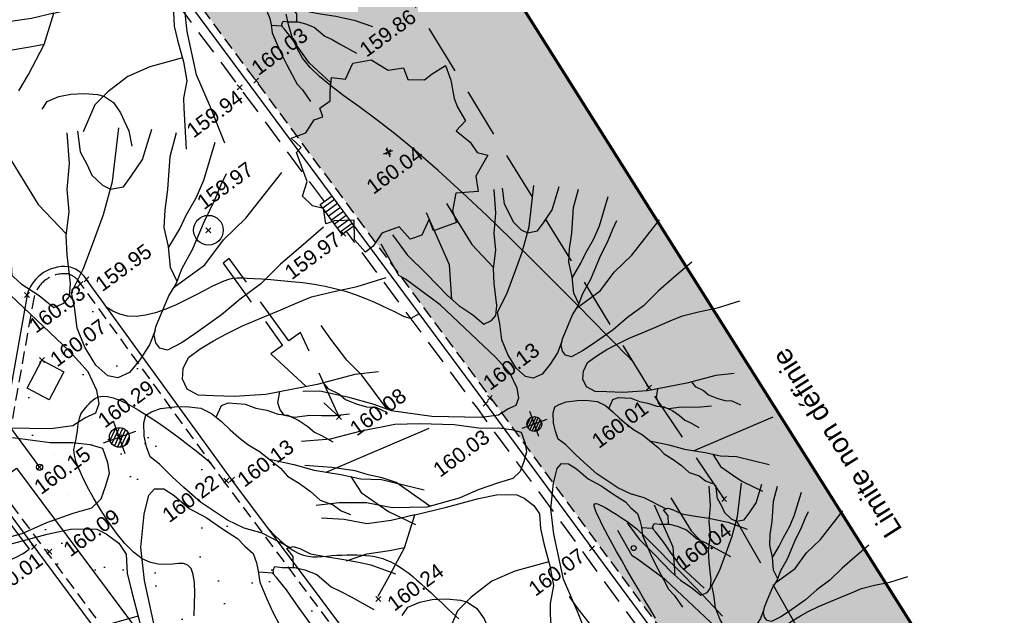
# Model space of a CAD drawing. Header units: metres. Extents: x 1575818 to 1575995, y 2263001 to 2263183.
# Tile 56 of 67: x 1575930 to 1575950, y 2263041 to 2263053. Entities that reach past the tile are written whole.
import ezdxf
from ezdxf.enums import TextEntityAlignment as Align

# ---------------------------------------------------------------- set-up
doc = ezdxf.new("R2010")
doc.units = ezdxf.units.M
doc.header["$PDMODE"] = 3
doc.header["$PDSIZE"] = 0.05
for name, pattern in [('AXES_2', [2.25, 1.5, -0.25, 0.25, -0.25]), ('CACHE_100', [1.5, 1, -0.5]), ('CACHE_25', [0.375, 0.25, -0.125]), ('CACHE_50', [0.75, 0.5, -0.25])]:
    doc.linetypes.add(name, pattern=pattern)
doc.layers.get('0').update_dxf_attribs({"linetype": 'CONTINUOUS'})
doc.layers.add('D_CADASTRE (ne vaut pas limite)', color=7, linetype='AXES_2', true_color=0xc89664)
for name, color, linetype in [('D_CANIVEAU', 32, 'CACHE_50'), ('D_CLOTURE', 12, 'CLOTURE_2'), ('D_CN_MAITRESSE', 34, 'CONTINUOUS'), ('D_CN_ORDINAIRE', 43, 'CONTINUOUS'), ('D_ECLAIRAGE', 220, 'CONTINUOUS'), ('D_GRILLE_AVA', 140, 'CONTINUOUS'), ('D_MOB_URBAIN', 32, 'CONTINUOUS'), ('D_OUVERTURE', 14, 'CONTINUOUS'), ('D_PEINTURE', 252, 'CACHE_25'), ('D_PLAQUE', 151, 'CONTINUOUS'), ('D_REGARD', 144, 'CONTINUOUS'), ('D_TROTTOIR', 7, 'CONTINUOUS'), ('TOPO_ALT', 142, 'CONTINUOUS'), ('TOPO_JIS', 7, 'CONTINUOUS'), ('V_ARBRE', 82, 'CONTINUOUS'), ('V_HAIE', 82, 'CACHE_100'), ('V_VEGETATION', 80, 'CONTINUOUS')]:
    doc.layers.add(name, color=color, linetype=linetype)
doc.styles.get("Standard").update_dxf_attribs({"font": 'arial.ttf'})
doc.linetypes.add('CLOTURE_2', pattern='A,0.3,[133,ltypeshp.shx,S=0.05,R=90,X=-0.05,Y=-0.05],0.05,0.35', length=0.7)

# ---------------------------------------------------------------- blocks, each defined once
blk = doc.blocks.new('TCPOINT')
at = {"color": 0, "lineweight": 9}
blk.add_point((0, 0), dxfattribs=at)
at = {"layer": 'TOPO_ALT', "lineweight": 9}
blk.add_attdef('ALT', text='', height=0.3, dxfattribs=at).set_placement((0.1, -0.1), align=Align.TOP_LEFT)
blk = doc.blocks.new('194')
for p, q in [((0, -0.0285), (0, 0.0285)), ((0.0285, 0), (-0.0285, 0))]:
    blk.add_line(p, q)
for points in [[(-0.0745, 0.3099), (-0.0536, 0.3814), (-0.0623, 0.5021)], [(-0.0153, 0.5064), (0.0053, 0.4057), (0.0323, 0.3437)], [(-0.1462, 0.4831), (-0.1313, 0.432), (-0.1069, 0.3801), (-0.0807, 0.3213), (-0.0651, 0.2926), (-0.044, 0.264), (-0.0281, 0.2373), (-0.0104, 0.2388), (0.0021, 0.2458), (0.0111, 0.2654), (0.0222, 0.3113), (0.0312, 0.3417), (0.0493, 0.377), (0.0586, 0.4125), (0.0767, 0.4513), (0.0903, 0.5)], [(0.1073, 0.4968), (0.1, 0.4635), (0.1032, 0.4403), (0.1049, 0.4208), (0.1155, 0.3993), (0.1258, 0.3888), (0.1472, 0.3849), (0.1651, 0.3972), (0.1918, 0.4164), (0.2232, 0.4582)], [(-0.4405, 0.2346), (-0.406, 0.2232), (-0.355, 0.1909), (-0.3075, 0.1567), (-0.2773, 0.1317), (-0.1997, 0.0902), (-0.1007, 0.0521), (-0.0653, 0.0445), (-0.0424, 0.0497), (-0.0227, 0.0514), (-0.0119, 0.0637), (-0.0083, 0.0848), (-0.0114, 0.1186), (-0.0288, 0.1613), (-0.102, 0.3075), (-0.1528, 0.3842), (-0.1634, 0.3967), (-0.1757, 0.4726)], [(0.1153, 0.1452), (0.0987, 0.1259), (0.0754, 0.1083), (0.0521, 0.0944), (0.0309, 0.0929), (0.0166, 0.1018), (0.0044, 0.125), (-0.0023, 0.1589), (-0.0037, 0.1925), (0.0036, 0.2263), (0.0075, 0.2511), (0.0397, 0.281), (0.0739, 0.3216), (0.1007, 0.3535), (0.1332, 0.3992), (0.173, 0.4788)], [(0.1768, 0.2085), (0.1743, 0.2338), (0.1834, 0.2673), (0.1874, 0.2994), (0.1983, 0.3258), (0.2144, 0.3559), (0.2363, 0.4056), (0.2597, 0.439)], [(0.1831, 0.2662), (0.2104, 0.2885), (0.2283, 0.3061), (0.2533, 0.327), (0.2749, 0.35), (0.314, 0.4026)], [(-0.2842, 0.1374), (-0.3103, 0.2241), (-0.3293, 0.265), (-0.3466, 0.3184), (-0.3557, 0.3528)], [(0.4336, 0.21), (0.3872, 0.1927), (0.3462, 0.177), (0.3051, 0.1579), (0.2641, 0.1458), (0.2267, 0.1318), (0.1767, 0.1181), (0.1501, 0.1113), (0.1233, 0.1079), (0.1129, 0.115), (0.1094, 0.1258), (0.1112, 0.1382), (0.1183, 0.1505), (0.1346, 0.1682), (0.1562, 0.1911), (0.1741, 0.2053), (0.1921, 0.2263), (0.2188, 0.2492), (0.253, 0.2864), (0.2817, 0.3144), (0.2996, 0.3339), (0.3139, 0.3479)], [(0.1692, 0.2014), (0.2292, 0.2189), (0.2721, 0.247), (0.3185, 0.268), (0.4, 0.3184)], [(-0.4791, 0.1354), (-0.4193, 0.1186), (-0.3521, 0.1127), (-0.2795, 0.1016), (-0.2299, 0.0851), (-0.1611, 0.0578), (-0.1098, 0.0308), (-0.0745, 0.0181), (-0.0498, 0.0055), (-0.0322, -0.007), (-0.0324, -0.0321), (-0.036, -0.0498), (-0.0485, -0.0674), (-0.063, -0.085), (-0.0825, -0.0936), (-0.1146, -0.0916), (-0.1605, -0.0912), (-0.205, -0.0942), (-0.2759, -0.0882), (-0.3466, -0.0647), (-0.3942, -0.0359), (-0.4489, -0.0157), (-0.4967, -0.0047)], [(0.4374, -0.0442), (0.3993, -0.0348), (0.3353, -0.0291), (0.2503, -0.0157), (0.2007, -0.0011), (0.1687, 0.0116), (0.1457, 0.0208), (0.1317, 0.0367), (0.1301, 0.0545), (0.1373, 0.0705), (0.1516, 0.0845), (0.1748, 0.0916), (0.1997, 0.0965), (0.2228, 0.0999), (0.253, 0.1033), (0.2869, 0.1047), (0.3171, 0.1062), (0.3473, 0.1078), (0.3758, 0.1093), (0.4113, 0.1053), (0.4521, 0.0996), (0.5019, 0.0974)], [(-0.2695, -0.0887), (-0.3195, -0.0169), (-0.3443, 0.0028), (-0.3706, 0.0191), (-0.3936, 0.037), (-0.4376, 0.0602), (-0.4902, 0.0843)], [(0.2018, -0.266), (0.1666, -0.2282), (0.1419, -0.2102), (0.1207, -0.1888), (0.0892, -0.1459), (0.0717, -0.1136), (0.0595, -0.0904), (0.0473, -0.0638), (0.0367, -0.0476), (0.0369, -0.0298), (0.0388, -0.0121), (0.046, 0.009), (0.0534, 0.0197), (0.0639, 0.0215), (0.0799, 0.0214), (0.103, 0.0158), (0.1207, 0.0103), (0.1421, -0.0006), (0.1561, -0.0148), (0.1666, -0.0327), (0.1752, -0.0505), (0.1841, -0.0667), (0.1946, -0.0829), (0.2086, -0.1007), (0.2192, -0.1169), (0.2314, -0.1382), (0.2383, -0.1543), (0.2525, -0.1722), (0.2648, -0.1901), (0.275, -0.2097), (0.2927, -0.2242), (0.3016, -0.2384), (0.3139, -0.2492)], [(0.1609, -0.023), (0.1756, -0.008), (0.188, -0.0081), (0.213, -0.019), (0.227, -0.0315), (0.243, -0.0407), (0.2587, -0.0532), (0.273, -0.0604), (0.287, -0.0747), (0.2975, -0.0891), (0.3045, -0.1016), (0.3134, -0.1104), (0.3274, -0.1266)], [(0.3686, -0.0932), (0.3455, -0.0876), (0.3244, -0.0804), (0.3067, -0.0731), (0.2817, -0.0676), (0.2676, -0.0587), (0.2641, -0.0479), (0.2642, -0.0355), (0.2736, -0.0194)], [(0.3457, -0.03), (0.3496, -0.0416), (0.3636, -0.0559), (0.3705, -0.0684), (0.3848, -0.0809), (0.3988, -0.0917), (0.4131, -0.0972), (0.4275, -0.112)], [(-0.4388, -0.2315), (-0.4064, -0.2041), (-0.3508, -0.1534), (-0.3061, -0.0952), (-0.3575, -0.0894), (-0.4087, -0.0783), (-0.4512, -0.0531), (-0.4954, -0.0337)], [(-0.3061, -0.0952), (-0.2369, -0.1029), (-0.166, -0.1089), (-0.1272, -0.1145), (-0.1005, -0.1235), (-0.0865, -0.129), (-0.0742, -0.1415), (-0.0601, -0.163), (-0.0549, -0.1842), (-0.0642, -0.2142), (-0.0679, -0.2463), (-0.072, -0.2958), (-0.0794, -0.3382), (-0.0994, -0.3718), (-0.1066, -0.3931), (-0.1329, -0.4808)], [(-0.0473, -0.4976), (-0.05, -0.4112), (-0.0547, -0.3328), (-0.0414, -0.2353), (-0.0285, -0.1821), (-0.0049, -0.1327), (0.0131, -0.1061), (0.0256, -0.0991), (0.0399, -0.1046), (0.0521, -0.1205), (0.0677, -0.1491), (0.0889, -0.1725), (0.1082, -0.1994), (0.1257, -0.2227), (0.1326, -0.2386), (0.1415, -0.2547), (0.1414, -0.2708), (0.1395, -0.2849), (0.1357, -0.3026), (0.1372, -0.3311), (0.1389, -0.356), (0.1421, -0.3808), (0.1455, -0.4057), (0.1487, -0.4288), (0.1559, -0.445), (0.1635, -0.4757)], [(0.2196, -0.1177), (0.2545, -0.1401), (0.2828, -0.1601), (0.3215, -0.1816), (0.3499, -0.1996), (0.3816, -0.2123), (0.4412, -0.2523)], [(-0.4766, -0.1378), (-0.4306, -0.1383), (-0.3828, -0.1477), (-0.3504, -0.1528)], [(0.3, -0.1696), (0.4838, -0.1595)], [(0.3358, -0.1907), (0.3426, -0.221), (0.3602, -0.246), (0.3741, -0.2656), (0.4085, -0.3011)], [(-0.4044, -0.2875), (-0.3874, -0.2752), (-0.3592, -0.2738), (-0.3325, -0.2777), (-0.3041, -0.2867), (-0.2761, -0.2993), (-0.2635, -0.3084), (-0.2496, -0.328), (-0.2428, -0.3545), (-0.2413, -0.3742), (-0.2395, -0.399), (-0.2445, -0.4333)], [(0.1958, -0.2987), (0.2016, -0.2818), (0.1964, -0.2659), (0.2071, -0.266), (0.2161, -0.2732), (0.23, -0.2874), (0.2514, -0.3), (0.2814, -0.3163), (0.2991, -0.3272), (0.3167, -0.3381), (0.3501, -0.3657)], [(-0.0712, -0.287), (-0.1464, -0.281), (-0.1996, -0.284), (-0.253, -0.3012), (-0.2903, -0.3186), (-0.3352, -0.3665)], [(0.2206, -0.4531), (0.1899, -0.3937), (0.1798, -0.3563), (0.1727, -0.3297), (0.1642, -0.3046), (0.1606, -0.2958), (0.1392, -0.2862)], [(0.1618, -0.2987), (0.1626, -0.2921), (0.1677, -0.2868), (0.1784, -0.2923), (0.1981, -0.2995), (0.2121, -0.3087), (0.228, -0.3229), (0.2436, -0.3498), (0.2559, -0.3624), (0.2684, -0.3766), (0.2966, -0.409)]]:
    blk.add_lwpolyline(points)
blk = doc.blocks.new('280')
at = {"ltscale": 3}
blk.add_circle((0, 0), 0.05, dxfattribs=at)
blk = doc.blocks.new('425')
at = {"linetype": 'Continuous', "ltscale": 3}
for p, q in [((0, 2.357), (0, 2.523)), ((-0.25, 2.21), (-0.401, 2.278)), ((0.25, 2.21), (0.401, 2.278))]:
    blk.add_line(p, q, dxfattribs=at)
at = {"ltscale": 3}
blk.add_line((0, 1.885), (0, 0), dxfattribs=at)
at = {"linetype": 'Continuous', "ltscale": 3}
for centre, radius in [((0, 2.071), 0.186), ((0, 0), 0.0621)]:
    blk.add_circle(centre, radius, dxfattribs=at)
blk = doc.blocks.new('300')
h = blk.add_hatch()
h.set_pattern_fill('ANSI31', color=34, scale=0.05)
h.paths.add_polyline_path([(0.5, 0, 1), (-0.5, 0, 1)])
blk.add_circle((0, 0), 0.5)
blk = doc.blocks.new('480')
blk.add_circle((0, 0), 0.3)
blk = doc.blocks.new('510')
at = {"color": 0, "linetype": 'ByBlock'}
for p, q in [((0.5271, 0.0201), (0.5271, 0.0944)), ((0.5271, 0.0944), (1, 0)), ((0, 0.0202), (0.5271, 0.0201)), ((0, -0.0202), (0, 0.0202)), ((1, 0), (0.5271, -0.0944)), ((0.5271, -0.0201), (0, -0.0202)), ((0.5271, -0.0944), (0.5271, -0.0201))]:
    blk.add_line(p, q, dxfattribs=at)
blk = doc.blocks.new('189')
for p, q in [((-0.685, 1.557), (-0.56, 1.806)), ((-0.56, 1.806), (-0.311, 1.681)), ((-0.311, 1.681), (-0.062, 1.93)), ((-0.062, 1.93), (0.311, 1.868)), ((0.311, 1.868), (0.56, 1.557)), ((-0.747, 1.37), (-0.685, 1.557)), ((0.56, 1.557), (0.872, 1.494)), ((0.872, 1.494), (0.872, 1.245)), ((-0.996, 1.308), (-0.747, 1.37)), ((-0.996, 1.121), (-0.996, 1.308)), ((0.872, 1.245), (1.183, 1.121)), ((1.37, 1.183), (1.681, 1.245)), ((1.681, 1.245), (1.681, 0.934)), ((-1.432, 0.934), (-1.183, 1.121)), ((-1.183, 1.121), (-0.996, 1.121)), ((1.183, 1.121), (1.37, 1.183)), ((-1.744, 0.934), (-1.432, 0.934)), ((-1.619, 0.685), (-1.744, 0.934)), ((1.681, 0.934), (1.619, 0.56)), ((-1.744, 0.623), (-1.619, 0.685)), ((-1.744, 0.249), (-1.744, 0.623)), ((1.619, 0.56), (1.619, 0.374)), ((-1.744, 0), (-1.744, 0.249)), ((1.619, 0.374), (1.681, 0.062)), ((-1.93, -0.249), (-1.744, 0)), ((1.681, 0.062), (1.432, -0.062)), ((1.432, -0.062), (1.619, -0.374)), ((-1.806, -0.498), (-1.93, -0.249)), ((1.619, -0.374), (1.681, -0.623)), ((-1.619, -0.623), (-1.806, -0.498)), ((-1.681, -0.934), (-1.619, -0.623)), ((1.868, -0.747), (1.494, -1.059)), ((1.681, -0.623), (1.868, -0.747)), ((-1.494, -0.934), (-1.681, -0.934)), ((-1.121, -1.059), (-1.494, -0.934)), ((-1.245, -1.432), (-1.121, -1.059)), ((1.494, -1.059), (1.432, -1.37)), ((0.996, -1.245), (0.81, -1.557)), ((1.432, -1.37), (0.996, -1.245)), ((-1.121, -1.744), (-1.245, -1.432)), ((-0.685, -1.494), (-0.934, -1.681)), ((-0.311, -1.494), (-0.685, -1.494)), ((-0.187, -1.806), (-0.311, -1.494)), ((0.311, -1.557), (0.062, -1.806)), ((0.311, -1.806), (0.311, -1.557)), ((0.81, -1.557), (0.81, -1.806)), ((-0.934, -1.681), (-1.121, -1.744)), ((0.062, -1.806), (-0.187, -1.806)), ((0.81, -1.806), (0.311, -1.806))]:
    blk.add_line(p, q)
at = {"flags": 128}
for points in [[(-0.1, 0), (0.1, 0)], [(0, 0.1), (0, -0.1)]]:
    blk.add_lwpolyline(points, dxfattribs=at)
blk = doc.blocks.new('321')
at = {"linetype": 'CACHE_100'}
blk.add_line((0, 0), (1, 0), dxfattribs=at)
blk.add_line((1, 0), (1, -1))
blk.add_arc((1, 0), 1, 180, 270)

msp = doc.modelspace()

# ---------------------------------------------------------------- hatches: boundary and pattern name
at = {"layer": 'D_GRILLE_AVA', "linetype": 'Continuous'}
h = msp.add_hatch(dxfattribs=at)
h.set_pattern_fill('_U', color=140, scale=0.1, angle=359.6756, style=0, pattern_type=0)
h.set_pattern_definition([(36.1079746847, (1499862.9339, 5019689.34912), (-0.0589308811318, 0.080790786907), [])])
h.paths.add_polyline_path([(1575936.665, 2263049.104), (1575936.218, 2263049.707), (1575935.982, 2263049.535), (1575936.424, 2263048.928)])
at = {"layer": 'V_HAIE'}
h = msp.add_hatch(dxfattribs=at)
h.set_pattern_fill('HAIE', color=256)
h.set_pattern_definition([(109.29004622, (0.70106, 0.003716), (-6.00000000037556, 17.00000000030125), [0.060339, -21.1292811]), (161.565051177, (0.4332, 0.9125), (-1, 1e-12), [0.06313, -3.09914766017]), (106.927513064, (0.3733, 0.9325), (-3.9999999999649, 13.0000000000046), [0.06846, -23.9731705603]), (111.250505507, (0.43602, 0), (-1.9999999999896, 5.000000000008), [0.086495, -19.2267129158]), (28.4429286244, (0.3021, 0.5821), (10.99999999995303, 5.9999999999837), [0.07776, -27.2169281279]), (83.659808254, (0.2935, 0.5052), (-3e-13, 1.0000000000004), [0.07738, -8.97800513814]), (28.072486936, (0.83505, 0.95525), (13.0000000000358, 7.0000000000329), [0.048417, -16.951583]), (69.4439547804, (0.8778, 0.04644), (1.0000000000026, 3.000000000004), [0.0487, -8.49530374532]), (122.905242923, (0.892, 0.09204), (-2.0000000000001, 2.9999999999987), [0.05765, -20.1908067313]), (135, (0.94045, 0.18035), (-1, 1e-16), [0.036277, -1.37793656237]), (156.250505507, (0.9946, 0.7986), (-15.9999999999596, 7.0000000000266), [0.07787, -27.2351305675]), (45, (0.8835, 0.79), (0, 1), [0.056422, -1.35779156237]), (48.3664606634, (0.892, 0.6476), (7.0000000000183, 8.0000000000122), [0.03428, -12.0073145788]), (34.6951535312, (0.8977, 0.471), (9.999999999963, 6.9999999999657), [0.04505, -15.7663383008]), (128.290163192, (0.55, 0.9638), (-3.9999999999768, 5.00000000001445), [0.04612, -24.1613168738]), (72.2553283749, (0.6526, 0.4111), (7.00000000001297, 21.9999999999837), [0.07478, -26.1740294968]), (115.346175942, (0.6754, 0.4823), (-1.0000000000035, 2.0000000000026), [0.05992, -20.9638760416]), (115.016893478, (0.8038, 0.2659), (-0.9999999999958, 2.0000000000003), [0.08796, -16.4649853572]), (41.1859251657, (0.7809, 0.2459), (1.0000000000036, 1.000000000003), [0.03027, -10.5998758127]), (63.434948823, (0.74384, 0.14044), (4e-13, 1), [0.019113, -2.2169549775]), (131.185925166, (0.4873, 0.1775), (-1.000000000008, 0.9999999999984), [0.06057, -10.5695758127]), (159.44395478, (0.54431, 0.28003), (-2.999999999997, 1.0000000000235), [0.048702, -8.49530174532]), (19.7988763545, (0.3733, 0.3826), (10.99999999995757, 3.99999999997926), [0.03339, -26.5372705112]), (116.565051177, (0.50443, 0.5735), (-1, 1), [0.019113, -2.2169549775]), (45, (0.6212, 0.659), (0, 1), [0.024185, -1.39002856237]), (56.309932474, (0.74094, 0.5792), (1, 2), [0.020579, -3.58497227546]), (131.185925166, (0.6441, 0.8328), (-1.000000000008, 0.9999999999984), [0.03031, -10.5998358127]), (0, (0.35, 0.75), (0, 1), [0.05, -0.95]), (146.309932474, (0.05123, 0.1063), (-2, 1), [0.06157, -3.54398127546]), (143.130102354, (0.1111, 0.45668), (-2.999999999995, 2.000000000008), [0.071224, -4.928776]), (36.3843518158, (0, 0.45956), (3.99999999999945, 2.9999999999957), [0.067217, -23.5336304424]), (136.73570459, (0.054093, 0.66748), (-16.0000000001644, 14.99999999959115), [0.066576, -23.27865906]), (25.7099537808, (0.094, 0.8983), (1.9999999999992, 0.99999999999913), [0.09176, -29.8748881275]), (127.405356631, (0.1709, 0.1575), (-9.9999999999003, 13.00000000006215), [0.061, -21.339934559]), (45, (0.1795, 0.0094), (0, 1), [0.028211, -1.38600256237]), (153.434948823, (0.2137, 0.39117), (-1, -1e-12), [0.025435, -2.2106329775]), (167.471192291, (0.2479, 0.1404), (-5.000000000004, 0.9999999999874), [0.07888, -9.1406644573]), (45, (0.2, 0.65), (0, 1), [0.070711, -1.34350256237])])
h.paths.add_polyline_path([(1575949.936, 2263033.576), (1575951.56, 2263035.276), (1575934.604, 2263062.18), (1575941.123, 2263068.3), (1575951.985, 2263076.446), (1575951.094, 2263077.715), (1575945.663, 2263073.904), (1575940.556, 2263070.085), (1575935.196, 2263065.086), (1575932.624, 2263062.235), (1575935.661, 2263057.56), (1575937.856, 2263053.614), (1575942.616, 2263045.835), (1575944.132, 2263043.591), (1575947.094, 2263038.377)])
at = {"layer": 'V_VEGETATION', "ltscale": 0.5}
h = msp.add_hatch(dxfattribs=at)
h.set_pattern_fill('ALEA', color=256, scale=0.25)
h.set_pattern_definition([(348.4323, (1575893.9948, 2263027.4994), (1.99051, 2.24452), [0, -1.875]), (103.4323, (1575893.5645, 2263027.451), (-2.17856, -2.06249), [0, -3.125]), (189.4323, (1575893.5645, 2263027.451), (1.9055, -2.317125), [0, -2.5]), (216.4323, (1575893.8216, 2263027.1025), (2.749766, -1.199495), [0, -2.5]), (110.4323, (1575892.989, 2263026.757), (-1.910967, -2.31262), [0, -2.5]), (322.4323, (1575892.989, 2263026.757), (2.77299, 1.144777), [0, -2.5]), (88.4323, (1575894.7102, 2263026.951), (-2.63814, -1.42836), [0, -3.125]), (336.4323, (1575893.6816, 2263028.3447), (2.413676, 1.78162), [0, -2.5]), (211.4323, (1575893.6816, 2263028.3447), (2.63476, -1.43459), [0, -2.5]), (150.4323, (1575893.5085, 2263027.9478), (-2.586684, -1.51956), [0, -1.25]), (284.4323, (1575894.28, 2263026.9026), (2.88994, -0.80513), [0, -1.55])])
edge = h.paths.add_edge_path(flags=16)
edge.add_line((1575935.774, 2263100.928), (1575936.432, 2263099.671))
edge = h.paths.add_edge_path(flags=16)
edge.add_line((1575937.03, 2263101.586), (1575937.689, 2263100.329))
edge = h.paths.add_edge_path(flags=16)
edge.add_line((1575937.03, 2263101.586), (1575935.774, 2263100.928))
edge = h.paths.add_edge_path(flags=16)
edge.add_line((1575937.689, 2263100.329), (1575936.432, 2263099.671))
edge = h.paths.add_edge_path(flags=16)
edge.add_arc((1575917.159, 2263119.886), 0.3, 0, 180)
edge.add_arc((1575917.159, 2263119.886), 0.3, 180, 360)
h.paths.add_polyline_path([(1575917.215, 2263118.882), (1575917.832, 2263119.338), (1575918.287, 2263118.721), (1575917.67, 2263118.265)], flags=16)
h.paths.add_polyline_path([(1575924.733, 2263115.662), (1575926.381, 2263113.185), (1575925.555, 2263112.636), (1575923.908, 2263115.113)], flags=16)
h.paths.add_polyline_path([(1575949.214, 2263079.314), (1575949.492, 2263078.899), (1575948.439, 2263078.191), (1575948.16, 2263078.606)], flags=16)
edge = h.paths.add_edge_path()
edge.add_line((1575915.538, 2263120.369), (1575916.052, 2263120.755))
edge.add_line((1575916.052, 2263120.755), (1575920.498, 2263124.101))
edge.add_line((1575920.498, 2263124.101), (1575927.515, 2263123.761))
edge.add_line((1575927.515, 2263123.761), (1575927.67, 2263123.507))
edge.add_line((1575927.67, 2263123.507), (1575926.946, 2263123.293))
edge.add_line((1575926.946, 2263123.293), (1575932.613, 2263115.433))
edge.add_line((1575932.613, 2263115.433), (1575937.695, 2263105.978))
edge.add_line((1575937.695, 2263105.978), (1575941.908, 2263098.537))
edge.add_line((1575941.908, 2263098.537), (1575947.974, 2263086.993))
edge.add_line((1575947.974, 2263086.993), (1575951.252, 2263079.277))
edge.add_line((1575951.252, 2263079.277), (1575952.412, 2263076.766))
edge.add_line((1575952.412, 2263076.766), (1575951.998, 2263076.427))
edge.add_line((1575951.998, 2263076.427), (1575951.094, 2263077.715))
edge.add_line((1575951.094, 2263077.715), (1575945.663, 2263073.904))
edge.add_line((1575945.663, 2263073.904), (1575940.556, 2263070.085))
edge.add_line((1575940.556, 2263070.085), (1575935.196, 2263065.086))
edge.add_line((1575935.196, 2263065.086), (1575932.624, 2263062.235))
edge.add_line((1575932.624, 2263062.235), (1575935.661, 2263057.56))
edge.add_line((1575935.661, 2263057.56), (1575937.856, 2263053.614))
edge.add_line((1575937.856, 2263053.614), (1575942.616, 2263045.835))
edge.add_line((1575942.616, 2263045.835), (1575944.132, 2263043.591))
edge.add_line((1575944.132, 2263043.591), (1575947.094, 2263038.377))
edge.add_line((1575947.094, 2263038.377), (1575949.936, 2263033.576))
edge.add_line((1575949.936, 2263033.576), (1575948.487, 2263033.394))
edge.add_line((1575948.487, 2263033.394), (1575944.913, 2263038.186))
edge.add_line((1575944.913, 2263038.186), (1575941.585, 2263042.683))
edge.add_line((1575941.585, 2263042.683), (1575939.441, 2263045.604))
edge.add_line((1575939.441, 2263045.604), (1575934.676, 2263052.044))
edge.add_line((1575934.676, 2263052.044), (1575931.281, 2263056.625))
edge.add_line((1575931.281, 2263056.625), (1575931.886, 2263060.629))
edge.add_arc((1575935.04, 2263060.429), 3.16, 147.1135, 176.3731, ccw=False)
edge.add_line((1575932.386, 2263062.145), (1575935.279, 2263065.543))
edge.add_line((1575935.279, 2263065.543), (1575939.677, 2263070.676))
edge.add_line((1575939.677, 2263070.676), (1575943.918, 2263075.644))
edge.add_line((1575943.918, 2263075.644), (1575946.534, 2263078.697))
edge.add_line((1575946.534, 2263078.697), (1575939.914, 2263087.581))
edge.add_line((1575939.914, 2263087.581), (1575935.688, 2263093.267))
edge.add_line((1575935.688, 2263093.267), (1575930.221, 2263100.591))
edge.add_line((1575930.221, 2263100.591), (1575926.055, 2263106.204))
edge.add_line((1575926.055, 2263106.204), (1575920.581, 2263113.585))
edge.add_line((1575920.581, 2263113.585), (1575915.538, 2263120.369))
h = msp.add_hatch(dxfattribs=at)
h.set_pattern_fill('ALEA', color=256, scale=0.25)
h.set_pattern_definition([(312, (0.25, 0), (2.9344428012, 0.6237350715), [0, -1.875]), (67, (-0.125, 0.2165), (-2.9776384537, -0.3656080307), [0, -3.125]), (153, (-0.125, 0.2165), (0.1570078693, -2.995888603), [0, -2.5]), (180, (-0.125, -0.2165), (1.5, -2.59807621), [0, -2.5]), (74, (-1, 0), (-2.9108871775, -0.7257656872), [0, -2.5]), (286, (-1, 0), (2.9108871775, -0.7257656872), [0, -2.5]), (52, (0.5, -0.866), (-2.9708042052, 0.417519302), [0, -3.125]), (300, (0.5, 0.866), (2.9999999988, -7e-10), [0, -2.5]), (175, (0.5, 0.866), (1.2678547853, -2.7189233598), [0, -2.5]), (114, (0.125, 0.6495), (-2.9835656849, 0.3135853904), [0, -1.25]), (248, (0.125, -0.6495), (1.8469844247, -2.3640322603), [0, -1.55])])
edge = h.paths.add_edge_path()
edge.add_line((1575931.141, 2263047.932), (1575934.082, 2263043.89))
edge.add_line((1575934.082, 2263043.89), (1575937.726, 2263039.015))
edge.add_line((1575937.726, 2263039.015), (1575937.813, 2263038.896))
edge.add_line((1575937.813, 2263038.896), (1575935.904, 2263037.514))
edge.add_line((1575935.904, 2263037.514), (1575929.991, 2263033.213))
edge.add_line((1575929.991, 2263033.213), (1575924.077, 2263028.908))
edge.add_line((1575924.077, 2263028.908), (1575918.145, 2263024.585))
edge.add_line((1575918.145, 2263024.585), (1575910.293, 2263018.83))
edge.add_line((1575910.293, 2263018.83), (1575906.366, 2263015.927))
edge.add_line((1575906.366, 2263015.927), (1575904.043, 2263019.088))
edge.add_line((1575904.043, 2263019.088), (1575900.779, 2263023.563))
edge.add_line((1575900.779, 2263023.563), (1575907.431, 2263028.511))
edge.add_line((1575907.431, 2263028.511), (1575912.807, 2263032.453))
edge.add_line((1575912.807, 2263032.453), (1575912.834, 2263032.447))
edge.add_line((1575912.834, 2263032.447), (1575913.421, 2263031.526))
edge.add_line((1575913.421, 2263031.526), (1575915.369, 2263028.892))
edge.add_line((1575915.369, 2263028.892), (1575915.059, 2263028.668))
edge.add_line((1575915.059, 2263028.668), (1575916.644, 2263026.54))
edge.add_line((1575916.644, 2263026.54), (1575916.946, 2263026.76))
edge.add_line((1575916.946, 2263026.76), (1575917.367, 2263026.192))
edge.add_line((1575917.367, 2263026.192), (1575923.76, 2263030.875))
edge.add_line((1575923.76, 2263030.875), (1575928.328, 2263034.306))
edge.add_line((1575928.328, 2263034.306), (1575933.671, 2263038.193))
edge.add_line((1575933.671, 2263038.193), (1575929.514, 2263043.789))
edge.add_line((1575929.514, 2263043.789), (1575930.205, 2263047.672))
edge.add_arc((1575930.736, 2263047.577), 0.539, 41.1923, 169.8322, ccw=False)
edge = h.paths.add_edge_path(flags=16)
edge.add_line((1575916.489, 2263023.387), (1575916.064, 2263024.013))
edge = h.paths.add_edge_path(flags=16)
edge.add_line((1575915.863, 2263022.962), (1575915.438, 2263023.588))
edge = h.paths.add_edge_path(flags=16)
edge.add_line((1575915.863, 2263022.962), (1575916.489, 2263023.387))
edge = h.paths.add_edge_path(flags=16)
edge.add_line((1575915.438, 2263023.588), (1575916.064, 2263024.013))
edge = h.paths.add_edge_path(flags=16)
edge.add_line((1575914.784, 2263024.138), (1575915.385, 2263023.324))
edge = h.paths.add_edge_path(flags=16)
edge.add_arc((1575915.444, 2263023.244), 0.1, 0, 180)
edge.add_arc((1575915.444, 2263023.244), 0.1, 180, 360)
edge = h.paths.add_edge_path(flags=16)
edge.add_arc((1575914.604, 2263024.383), 0.304, 0, 360)
h.paths.add_polyline_path([(1575911.968, 2263029.187), (1575910.965, 2263028.415), (1575910.66, 2263028.812), (1575911.664, 2263029.583)], flags=16)
h.paths.add_polyline_path([(1575930.806, 2263046.158), (1575930.508, 2263045.593), (1575930.065, 2263045.826), (1575930.364, 2263046.392)], flags=16)

# ---------------------------------------------------------------- linework, layer by layer
at = {"layer": 'D_CADASTRE (ne vaut pas limite)', "ltscale": 0.6, "const_width": 0.06, "flags": 128}
msp.add_lwpolyline([(1575917.887, 2263143.23), (1575919.372, 2263139.945), (1575931.384, 2263116.556), (1575952.412, 2263076.766), (1575941.123, 2263068.3), (1575934.604, 2263062.18), (1575951.56, 2263035.276)], dxfattribs=at)
at = {"layer": 'D_CANIVEAU', "flags": 128}
for points in [[(1575936.063, 2263049.594), (1575934.356, 2263051.902), (1575931.073, 2263056.322)], [(1575944.671, 2263037.889), (1575941.328, 2263042.461), (1575939.158, 2263045.413), (1575936.51, 2263048.991)]]:
    msp.add_lwpolyline(points, dxfattribs=at)
at = {"layer": 'D_CLOTURE', "linetype": 'CACHE_25', "flags": 128}
msp.add_lwpolyline([(1575951.56, 2263035.276), (1575934.604, 2263062.18), (1575941.123, 2263068.3), (1575952.412, 2263076.766), (1575951.62, 2263078.204)], dxfattribs=at)
at = {"layer": 'D_CLOTURE', "flags": 128}
msp.add_lwpolyline([(1575929.23, 2263043.745), (1575929.849, 2263044.209), (1575932.686, 2263040.407), (1575934.19, 2263038.477), (1575923.818, 2263030.772), (1575919.615, 2263036.606), (1575923.982, 2263039.81)], dxfattribs=at)
at = {"layer": 'D_CN_MAITRESSE', "elevation": 160, "flags": 128}
for points in [[(1575942.299, 2263046.353), (1575942.297, 2263046.355), (1575942.286, 2263046.366), (1575942.256, 2263046.397), (1575942.198, 2263046.456), (1575942.102, 2263046.553), (1575941.959, 2263046.699), (1575941.759, 2263046.902), (1575941.493, 2263047.172), (1575941.156, 2263047.514), (1575940.758, 2263047.916), (1575940.313, 2263048.361), (1575939.836, 2263048.831), (1575939.342, 2263049.309), (1575938.845, 2263049.778), (1575938.36, 2263050.221), (1575937.901, 2263050.621), (1575937.481, 2263050.965), (1575937.101, 2263051.258), (1575936.76, 2263051.51), (1575936.458, 2263051.731), (1575936.194, 2263051.929), (1575935.968, 2263052.116), (1575935.778, 2263052.299), (1575935.625, 2263052.489), (1575935.506, 2263052.694), (1575935.415, 2263052.912), (1575935.346, 2263053.141), (1575935.291, 2263053.378)], [(1575937.978, 2263047.329), (1575937.807, 2263047.235), (1575937.776, 2263047.237), (1575937.73, 2263047.25), (1575937.667, 2263047.276), (1575937.586, 2263047.314), (1575937.484, 2263047.364), (1575937.364, 2263047.423), (1575937.226, 2263047.49), (1575937.071, 2263047.561), (1575936.9, 2263047.633), (1575936.714, 2263047.703), (1575936.516, 2263047.769), (1575936.305, 2263047.828), (1575936.083, 2263047.878), (1575935.856, 2263047.918), (1575935.627, 2263047.95), (1575935.402, 2263047.976), (1575935.187, 2263047.996), (1575934.985, 2263048.012), (1575934.801, 2263048.024), (1575934.642, 2263048.034), (1575934.509, 2263048.042), (1575934.399, 2263048.046), (1575934.302, 2263048.045), (1575934.214, 2263048.037), (1575934.126, 2263048.018), (1575934.032, 2263047.986), (1575933.924, 2263047.941), (1575933.795, 2263047.878), (1575933.642, 2263047.798), (1575933.466, 2263047.705), (1575933.273, 2263047.608), (1575933.071, 2263047.511), (1575932.863, 2263047.423), (1575932.655, 2263047.349), (1575932.454, 2263047.297), (1575932.265, 2263047.273), (1575932.092, 2263047.283), (1575931.936, 2263047.321), (1575931.797, 2263047.381), (1575931.674, 2263047.458), (1575931.67, 2263047.46)]]:
    msp.add_lwpolyline(points, dxfattribs=at)
at = {"layer": 'D_CN_ORDINAIRE', "elevation": 160.2, "flags": 128}
for points in [[(1575933.436, 2263041.229), (1575933.446, 2263041.471), (1575933.448, 2263041.697), (1575933.44, 2263041.899), (1575933.416, 2263042.065), (1575933.373, 2263042.186), (1575933.308, 2263042.255), (1575933.223, 2263042.284), (1575933.118, 2263042.286), (1575932.997, 2263042.275), (1575932.861, 2263042.265), (1575932.712, 2263042.27), (1575932.553, 2263042.304), (1575932.386, 2263042.383), (1575932.213, 2263042.514), (1575932.038, 2263042.691), (1575931.866, 2263042.901), (1575931.699, 2263043.133), (1575931.543, 2263043.375), (1575931.402, 2263043.615), (1575931.28, 2263043.84), (1575931.181, 2263044.039), (1575931.107, 2263044.203), (1575931.057, 2263044.335), (1575931.027, 2263044.439), (1575931.013, 2263044.521), (1575931.011, 2263044.587), (1575931.018, 2263044.643), (1575931.03, 2263044.693), (1575931.043, 2263044.743), (1575931.055, 2263044.798), (1575931.064, 2263044.856), (1575931.072, 2263044.918), (1575931.08, 2263044.98), (1575931.088, 2263045.042), (1575931.096, 2263045.103), (1575931.107, 2263045.16), (1575931.119, 2263045.212), (1575931.134, 2263045.258), (1575931.151, 2263045.299), (1575931.172, 2263045.337), (1575931.195, 2263045.371), (1575931.221, 2263045.405), (1575931.25, 2263045.438), (1575931.281, 2263045.473), (1575931.315, 2263045.511), (1575931.353, 2263045.551), (1575931.395, 2263045.591), (1575931.447, 2263045.626), (1575931.511, 2263045.652), (1575931.59, 2263045.664), (1575931.686, 2263045.659), (1575931.804, 2263045.631), (1575931.947, 2263045.578), (1575932.115, 2263045.495), (1575932.303, 2263045.388), (1575932.505, 2263045.261), (1575932.714, 2263045.123), (1575932.923, 2263044.977), (1575933.124, 2263044.831), (1575933.311, 2263044.691), (1575933.478, 2263044.562), (1575933.618, 2263044.448), (1575933.736, 2263044.347), (1575933.777, 2263044.31)], [(1575942.744, 2263041.185), (1575942.63, 2263041.376), (1575942.512, 2263041.574), (1575942.394, 2263041.776), (1575942.277, 2263041.976), (1575942.164, 2263042.172), (1575942.058, 2263042.358), (1575941.96, 2263042.531), (1575941.872, 2263042.69), (1575941.793, 2263042.835), (1575941.723, 2263042.967), (1575941.663, 2263043.083), (1575941.613, 2263043.185), (1575941.572, 2263043.273), (1575941.542, 2263043.345), (1575941.521, 2263043.402), (1575941.511, 2263043.445), (1575941.511, 2263043.474), (1575941.521, 2263043.491), (1575941.542, 2263043.496), (1575941.573, 2263043.49), (1575941.614, 2263043.474), (1575941.666, 2263043.449), (1575941.728, 2263043.416), (1575941.798, 2263043.376), (1575941.874, 2263043.331), (1575941.953, 2263043.282), (1575942.033, 2263043.23), (1575942.112, 2263043.177), (1575942.187, 2263043.125), (1575942.256, 2263043.075), (1575942.317, 2263043.027), (1575942.374, 2263042.979), (1575942.431, 2263042.928), (1575942.491, 2263042.871), (1575942.559, 2263042.803), (1575942.639, 2263042.722), (1575942.736, 2263042.625), (1575942.852, 2263042.508), (1575942.991, 2263042.369), (1575943.15, 2263042.21), (1575943.325, 2263042.034), (1575943.512, 2263041.843), (1575943.706, 2263041.642), (1575943.904, 2263041.434), (1575944.101, 2263041.22)], [(1575934.955, 2263042.964), (1575935.046, 2263042.87), (1575935.18, 2263042.742), (1575935.308, 2263042.635), (1575935.426, 2263042.553), (1575935.536, 2263042.494), (1575935.64, 2263042.455), (1575935.738, 2263042.432), (1575935.833, 2263042.422), (1575935.927, 2263042.422), (1575936.02, 2263042.428), (1575936.115, 2263042.436), (1575936.213, 2263042.445), (1575936.313, 2263042.452), (1575936.415, 2263042.457), (1575936.517, 2263042.461), (1575936.618, 2263042.462), (1575936.717, 2263042.461), (1575936.814, 2263042.457), (1575936.907, 2263042.45), (1575936.996, 2263042.44), (1575937.081, 2263042.425), (1575937.162, 2263042.406), (1575937.241, 2263042.384), (1575937.317, 2263042.356), (1575937.392, 2263042.324), (1575937.466, 2263042.288), (1575937.54, 2263042.246), (1575937.614, 2263042.199), (1575937.689, 2263042.146), (1575937.767, 2263042.088), (1575937.846, 2263042.024), (1575937.93, 2263041.953), (1575938.018, 2263041.875), (1575938.111, 2263041.791), (1575938.21, 2263041.699), (1575938.315, 2263041.6), (1575938.426, 2263041.496), (1575938.541, 2263041.387), (1575938.658, 2263041.277), (1575938.776, 2263041.166)]]:
    msp.add_lwpolyline(points, dxfattribs=at)
at = {"layer": 'D_GRILLE_AVA', "flags": 128}
msp.add_lwpolyline([(1575936.665, 2263049.104), (1575936.424, 2263048.928), (1575935.982, 2263049.535), (1575936.218, 2263049.707)], dxfattribs=at)
at = {"layer": 'D_PLAQUE', "flags": 128}
msp.add_lwpolyline([(1575930.806, 2263046.158), (1575930.508, 2263045.593), (1575930.065, 2263045.826), (1575930.364, 2263046.392)], close=True, dxfattribs=at)
at = {"layer": 'D_TROTTOIR', "flags": 128}
for points in [[(1575948.367, 2263033.305), (1575944.793, 2263038.097), (1575941.465, 2263042.594), (1575939.32, 2263045.515), (1575934.556, 2263051.954), (1575931.123, 2263056.586), (1575931.736, 2263060.645, -0.063372), (1575931.896, 2263061.466, -0.064729), (1575932.265, 2263062.235), (1575935.165, 2263065.641), (1575939.563, 2263070.773), (1575943.804, 2263075.742), (1575946.342, 2263078.704), (1575939.793, 2263087.491), (1575935.568, 2263093.177), (1575930.1, 2263100.502), (1575925.934, 2263106.114), (1575920.461, 2263113.496), (1575915.418, 2263120.279)], [(1575937.977, 2263038.917), (1575937.843, 2263039.101), (1575934.199, 2263043.976), (1575931.263, 2263048.023, 0.06622), (1575931.162, 2263048.142, 0.125374), (1575930.903, 2263048.279, 0.195084), (1575930.335, 2263048.114, 0.159713), (1575930.063, 2263047.705), (1575929.36, 2263043.753), (1575933.466, 2263038.225), (1575923.673, 2263030.991), (1575917.39, 2263026.414), (1575914.913, 2263029.74), (1575913.571, 2263031.583), (1575912.923, 2263032.576, 0.374063), (1575912.774, 2263032.608), (1575907.345, 2263028.628), (1575900.577, 2263023.593), (1575903.926, 2263019.003), (1575906.297, 2263015.776)]]:
    msp.add_lwpolyline(points, format="xyb", dxfattribs=at)
at = {"layer": 'D_TROTTOIR', "linetype": 'CACHE_25', "flags": 128}
msp.add_lwpolyline([(1575948.487, 2263033.394), (1575944.913, 2263038.186), (1575941.585, 2263042.683), (1575939.441, 2263045.604), (1575934.676, 2263052.044), (1575931.281, 2263056.625), (1575931.886, 2263060.629, -0.063871), (1575932.038, 2263061.419, -0.063972), (1575932.386, 2263062.145), (1575935.279, 2263065.543), (1575939.677, 2263070.676), (1575943.918, 2263075.644), (1575946.534, 2263078.697), (1575939.914, 2263087.581), (1575935.688, 2263093.267), (1575930.221, 2263100.591), (1575926.055, 2263106.204), (1575920.581, 2263113.585), (1575915.538, 2263120.369)], format="xyb", dxfattribs=at)
at = {"layer": 'D_TROTTOIR', "linetype": 'CACHE_25'}
msp.add_lwpolyline([(1575937.813, 2263038.896), (1575937.726, 2263039.015), (1575934.082, 2263043.89), (1575931.143, 2263047.941, 0.068412), (1575931.064, 2263048.034, 0.119927), (1575930.879, 2263048.135, 0.191061), (1575930.424, 2263048, 0.157144), (1575930.205, 2263047.672), (1575929.514, 2263043.789), (1575933.671, 2263038.193), (1575928.328, 2263034.306), (1575923.76, 2263030.875), (1575917.367, 2263026.192), (1575913.421, 2263031.526), (1575912.834, 2263032.447, 0.423494), (1575912.807, 2263032.453), (1575907.431, 2263028.511), (1575900.779, 2263023.563), (1575904.043, 2263019.088), (1575906.366, 2263015.927)], format="xyb", dxfattribs=at)
at = {"layer": 'V_HAIE'}
msp.add_lwpolyline([(1575949.936, 2263033.576), (1575947.094, 2263038.377), (1575944.132, 2263043.591), (1575942.616, 2263045.835), (1575937.856, 2263053.614), (1575935.661, 2263057.56), (1575932.624, 2263062.235), (1575935.196, 2263065.086), (1575940.556, 2263070.085), (1575945.663, 2263073.904), (1575951.094, 2263077.715), (1575951.998, 2263076.427)], dxfattribs=at)

# ---------------------------------------------------------------- block references
at = {"layer": 'D_ECLAIRAGE', "rotation": 36.43234740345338}
msp.add_blockref('425', (1575930.315, 2263044.231), dxfattribs=at)
at = {"layer": 'D_MOB_URBAIN', "rotation": 19.97561936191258}
msp.add_blockref('280', (1575942.305, 2263042.598), dxfattribs=at)
at = {"layer": 'D_OUVERTURE', "xscale": 1.466042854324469, "yscale": 1.466042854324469, "rotation": 36.85774985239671}
msp.add_blockref('321', (1575928.057, 2263042.866), dxfattribs=at)
at = {"layer": 'D_PEINTURE', "xscale": 3.888887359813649, "yscale": -3.888887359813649, "rotation": 305.8695812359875}
msp.add_blockref('510', (1575934.082, 2263048.397), dxfattribs=at)
at = {"layer": 'D_REGARD', "rotation": 19.97561936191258}
msp.add_blockref('480', (1575933.724, 2263049.015), dxfattribs=at)
at = {"layer": 'TOPO_JIS'}
ref = msp.add_blockref('TCPOINT', (1575937.856, 2263053.614), dxfattribs=dict(at, rotation=36.43234740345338))
ref.add_attrib('ALT', '159.86', dxfattribs={"layer": 'TOPO_ALT', "height": 0.3, "rotation": 36.4323}).set_placement((1575936.737, 2263052.737), align=Align.TOP_LEFT)
ref = msp.add_blockref('TCPOINT', (1575934.687, 2263052.036), dxfattribs=dict(at, rotation=36.43234740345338))
ref.add_attrib('ALT', '160.03', dxfattribs={"layer": 'TOPO_ALT', "height": 0.3, "rotation": 36.4323}).set_placement((1575934.553, 2263052.366), align=Align.TOP_LEFT)
ref = msp.add_blockref('TCPOINT', (1575934.356, 2263051.902), dxfattribs=dict(at, rotation=36.43234740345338))
ref.add_attrib('ALT', '159.94', dxfattribs={"layer": 'TOPO_ALT', "height": 0.3, "rotation": 36.4323}).set_placement((1575933.245, 2263051.104), align=Align.TOP_LEFT)
ref = msp.add_blockref('TCPOINT', (1575937.354, 2263050.593), dxfattribs=dict(at, rotation=36.43234740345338))
ref.add_attrib('ALT', '160.04', dxfattribs={"layer": 'TOPO_ALT', "height": 0.3, "rotation": 36.4323}).set_placement((1575936.875, 2263049.967), align=Align.TOP_LEFT)
ref = msp.add_blockref('TCPOINT', (1575933.724, 2263049.015), dxfattribs=dict(at, rotation=36.43234740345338))
ref.add_attrib('ALT', '159.97', dxfattribs={"layer": 'TOPO_ALT', "height": 0.3, "rotation": 36.4323}).set_placement((1575933.455, 2263049.656), align=Align.TOP_LEFT)
ref = msp.add_blockref('TCPOINT', (1575936.446, 2263048.945), dxfattribs=dict(at, rotation=36.43234740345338))
ref.add_attrib('ALT', '159.97', dxfattribs={"layer": 'TOPO_ALT', "height": 0.3, "rotation": 36.4323}).set_placement((1575935.225, 2263048.243), align=Align.TOP_LEFT)
ref = msp.add_blockref('TCPOINT', (1575931.263, 2263048.023), dxfattribs=dict(at, rotation=36.43234740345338))
ref.add_attrib('ALT', '159.95', dxfattribs={"layer": 'TOPO_ALT', "height": 0.3, "rotation": 36.4323}).set_placement((1575931.402, 2263048.002), align=Align.TOP_LEFT)
ref = msp.add_blockref('TCPOINT', (1575931.141, 2263047.932), dxfattribs=dict(at, rotation=36.43234740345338))
ref.add_attrib('ALT', '160.03', dxfattribs={"layer": 'TOPO_ALT', "height": 0.3, "rotation": 36.4323}).set_placement((1575930.063, 2263047.163), align=Align.TOP_LEFT)
ref = msp.add_blockref('TCPOINT', (1575930.063, 2263047.705), dxfattribs=dict(at, rotation=36.43234740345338))
ref.add_attrib('ALT', '159.95', dxfattribs={"layer": 'TOPO_ALT', "height": 0.3, "rotation": 36.4323}).set_placement((1575928.587, 2263046.962), align=Align.TOP_LEFT)
ref = msp.add_blockref('TCPOINT', (1575930.364, 2263046.392), dxfattribs=dict(at, rotation=36.43234740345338))
ref.add_attrib('ALT', '160.07', dxfattribs={"layer": 'TOPO_ALT', "height": 0.3, "rotation": 36.4323}).set_placement((1575930.491, 2263046.483), align=Align.TOP_LEFT)
ref = msp.add_blockref('TCPOINT', (1575939.403, 2263045.629), dxfattribs=dict(at, rotation=36.43234740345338))
ref.add_attrib('ALT', '160.13', dxfattribs={"layer": 'TOPO_ALT', "height": 0.3, "rotation": 36.4323}).set_placement((1575939.228, 2263046.009), align=Align.TOP_LEFT)
ref = msp.add_blockref('TCPOINT', (1575931.926, 2263044.832), dxfattribs=dict(at, rotation=36.43234740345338))
ref.add_attrib('ALT', '160.29', dxfattribs={"layer": 'TOPO_ALT', "height": 0.3, "rotation": 36.4323}).set_placement((1575931.455, 2263045.25), align=Align.TOP_LEFT)
ref = msp.add_blockref('TCPOINT', (1575936.36, 2263045.245), dxfattribs=dict(at, rotation=36.43234740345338))
ref.add_attrib('ALT', '160.08', dxfattribs={"layer": 'TOPO_ALT', "height": 0.3, "rotation": 36.4323}).set_placement((1575936.54, 2263045.088), align=Align.TOP_LEFT)
ref = msp.add_blockref('TCPOINT', (1575942.616, 2263045.835), dxfattribs=dict(at, rotation=36.43234740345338))
ref.add_attrib('ALT', '160.01', dxfattribs={"layer": 'TOPO_ALT', "height": 0.3, "rotation": 36.4323}).set_placement((1575941.423, 2263044.836), align=Align.TOP_LEFT)
ref = msp.add_blockref('TCPOINT', (1575939.32, 2263045.515), dxfattribs=dict(at, rotation=36.43234740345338))
ref.add_attrib('ALT', '160.03', dxfattribs={"layer": 'TOPO_ALT', "height": 0.3, "rotation": 36.4323}).set_placement((1575938.221, 2263044.254), align=Align.TOP_LEFT)
ref = msp.add_blockref('TCPOINT', (1575930.315, 2263044.231), dxfattribs=dict(at, rotation=36.43234740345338))
ref.add_attrib('ALT', '160.15', dxfattribs={"layer": 'TOPO_ALT', "height": 0.3, "rotation": 36.4323}).set_placement((1575930.169, 2263043.906), align=Align.TOP_LEFT)
ref = msp.add_blockref('TCPOINT', (1575934.199, 2263043.976), dxfattribs=dict(at, rotation=36.43234740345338))
ref.add_attrib('ALT', '160.13', dxfattribs={"layer": 'TOPO_ALT', "height": 0.3, "rotation": 36.4323}).set_placement((1575934.27, 2263044.054), align=Align.TOP_LEFT)
ref = msp.add_blockref('TCPOINT', (1575934.085, 2263043.957), dxfattribs=dict(at, rotation=36.43234740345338))
ref.add_attrib('ALT', '160.22', dxfattribs={"layer": 'TOPO_ALT', "height": 0.3, "rotation": 36.4323}).set_placement((1575932.754, 2263043.338), align=Align.TOP_LEFT)
ref = msp.add_blockref('TCPOINT', (1575944.132, 2263043.591), dxfattribs=dict(at, rotation=36.43234740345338))
ref.add_attrib('ALT', '160.04', dxfattribs={"layer": 'TOPO_ALT', "height": 0.3, "rotation": 36.4323}).set_placement((1575943.105, 2263042.369), align=Align.TOP_LEFT)
ref = msp.add_blockref('TCPOINT', (1575930.512, 2263042.526), dxfattribs=dict(at, rotation=36.43234740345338))
ref.add_attrib('ALT', '160.09', dxfattribs={"layer": 'TOPO_ALT', "height": 0.3, "rotation": 36.4323}).set_placement((1575930.76, 2263042.649), align=Align.TOP_LEFT)
ref = msp.add_blockref('TCPOINT', (1575930.203, 2263042.618), dxfattribs=dict(at, rotation=36.43234740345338))
ref.add_attrib('ALT', '160.01', dxfattribs={"layer": 'TOPO_ALT', "height": 0.3, "rotation": 36.4323}).set_placement((1575929.203, 2263041.769), align=Align.TOP_LEFT)
ref = msp.add_blockref('TCPOINT', (1575941.465, 2263042.594), dxfattribs=dict(at, rotation=36.43234740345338))
ref.add_attrib('ALT', '160.07', dxfattribs={"layer": 'TOPO_ALT', "height": 0.3, "rotation": 36.4323}).set_placement((1575940.146, 2263041.853), align=Align.TOP_LEFT)
ref = msp.add_blockref('TCPOINT', (1575937.155, 2263041.57), dxfattribs=dict(at, rotation=36.43234740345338))
ref.add_attrib('ALT', '160.24', dxfattribs={"layer": 'TOPO_ALT', "height": 0.3, "rotation": 36.4323}).set_placement((1575937.295, 2263041.549), align=Align.TOP_LEFT)
at = {"layer": 'V_ARBRE', "rotation": 19.97561936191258}
for name, p, xscale, yscale in [('194', (1575932.919, 2263055.157), 9.060000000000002, 9.060000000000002), ('194', (1575931.926, 2263044.832), 12.277, 12.277), ('194', (1575940.301, 2263045.102), 9.459, 9.459), ('300', (1575940.301, 2263045.102), 0.3, 0.3), ('300', (1575931.926, 2263044.832), 0.4, 0.4), ('194', (1575944.486, 2263040.015), 7.647, 7.647)]:
    msp.add_blockref(name, p, dxfattribs=dict(at, xscale=xscale, yscale=yscale))
msp.add_blockref('189', (1575937.354, 2263050.593), dxfattribs=at)

# ---------------------------------------------------------------- texts
at = {"layer": 'D_CADASTRE (ne vaut pas limite)', "ltscale": 0.45}
msp.add_text('Limite non définie', height=0.4, rotation=122.2218, dxfattribs=at).set_placement((1575946.401, 2263044.72), align=Align.MIDDLE_CENTER)

doc.saveas('drawing.dxf')
